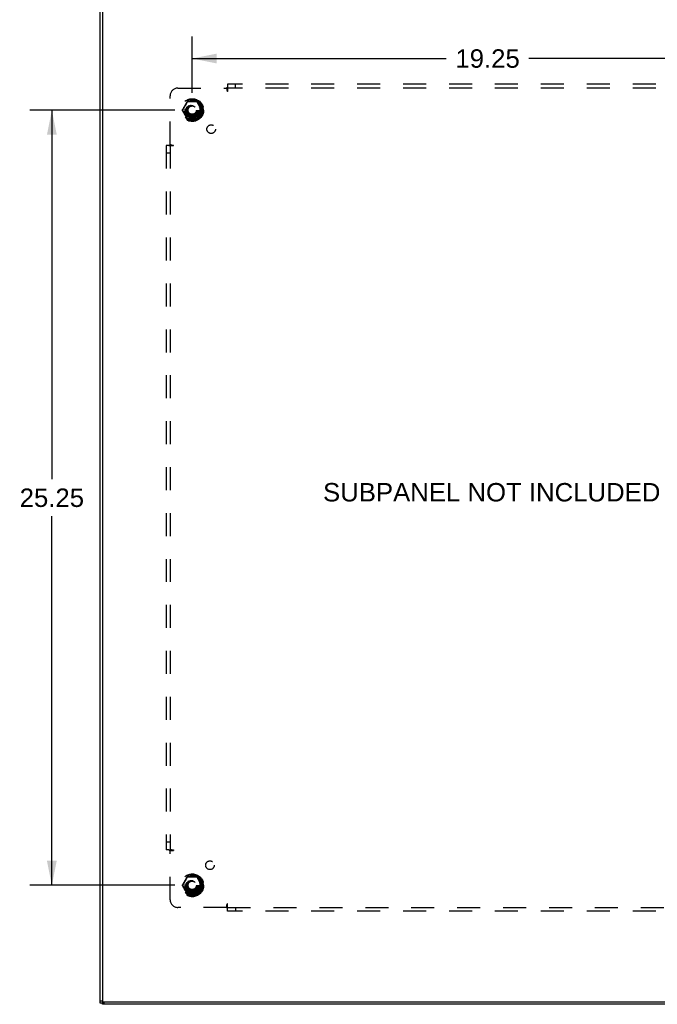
# Model space of a CAD drawing. Header units: inches. Extents: x 0 to 136, y 0 to 88.
# Tile 71 of 74: x 102 to 123, y 34 to 66. Entities that reach past the tile are written whole.
import ezdxf

# ---------------------------------------------------------------- set-up
doc = ezdxf.new("R2010")
doc.units = ezdxf.units.IN
doc.header["$LTSCALE"] = 7.48
doc.header["$MEASUREMENT"] = 0
doc.linetypes.add('HIDDEN', pattern=[0.2, 0.1, -0.1])
doc.layers.get('0').update_dxf_attribs({"linetype": 'CONTINUOUS'})
for name, color, linetype in [('02___PRT_ALL_AXES', 7, 'CONTINUOUS'), ('DEFAULT_2', 8, 'HIDDEN'), ('DIMENSIONS', 7, 'CONTINUOUS')]:
    doc.layers.add(name, color=color, linetype=linetype)
doc.styles.get("Standard").update_dxf_attribs({"font": 'arial.ttf'})
doc.dimstyles.new('DIMSTYLE_1', dxfattribs={"dimtxt": 0.6, "dimasz": 0.8, "dimexe": 0.09, "dimexo": 0.07, "dimgap": 0.0375, "dimtad": 0, "dimtih": 1, "dimtoh": 1, "dimzin": 4, "dimdsep": 46, "dimtxsty": 'Standard', "dimblk": '_FILLED', "dimblk1": '_FILLED', "dimblk2": '_FILLED', "dimcen": 0.09, "dimazin": 1, "dimtfac": 1, "dimtofl": 0, "dimtmove": 0, "dimatfit": 3, "dimldrblk": '_FILLED', "dimfxl": 0, "dimtolj": 1, "dimtzin": 4, "dimarcsym": 0})

# ---------------------------------------------------------------- blocks, each defined once
blk = doc.blocks.new('_FILLED')
at = {"color": 0, "linetype": 'ByBlock'}
blk.add_solid([(0, 0), (-1, 0.2), (-1, -0.2)], dxfattribs=at)
blk = doc.blocks.new('*D20')
at = {"layer": 'DIMENSIONS', "color": 2, "linetype": 'Continuous'}
for p, q in [((107.435, 63.411), (107.435, 65.252)), ((126.685, 63.411), (126.685, 65.252)), ((107.435, 64.532), (115.712, 64.532)), ((126.685, 64.532), (118.408, 64.532))]:
    blk.add_line(p, q, dxfattribs=at)
at = {"layer": 'DIMENSIONS', "color": 2, "linetype": 'Continuous', "xscale": 0.8, "yscale": 0.8, "zscale": 0.8, "rotation": 180}
blk.add_blockref('_FILLED', (107.435, 64.532), dxfattribs=at)
at = {"layer": 'DIMENSIONS', "color": 2, "linetype": 'Continuous', "xscale": 0.8, "yscale": 0.8, "zscale": 0.8}
blk.add_blockref('_FILLED', (126.685, 64.532), dxfattribs=at)
at = {"layer": 'DIMENSIONS', "color": 2, "linetype": 'Continuous', "insert": (117.06, 64.832), "char_height": 0.6, "width": 2.09665, "attachment_point": 2, "line_spacing_factor": 0.9}
blk.add_mtext('19.25', dxfattribs=at)
blk = doc.blocks.new('*D21')
at = {"layer": 'DIMENSIONS', "color": 2, "linetype": 'Continuous'}
for p, q in [((106.875, 62.851), (102.143, 62.851)), ((102.863, 62.851), (102.863, 50.826)), ((102.863, 37.601), (102.863, 49.626)), ((106.875, 37.601), (102.143, 37.601))]:
    blk.add_line(p, q, dxfattribs=at)
at = {"layer": 'DIMENSIONS', "color": 2, "linetype": 'Continuous', "xscale": 0.8, "yscale": 0.8, "zscale": 0.8}
for p, rotation in [((102.863, 62.851), 90), ((102.863, 37.601), 270)]:
    blk.add_blockref('_FILLED', p, dxfattribs=dict(at, rotation=rotation))
at = {"layer": 'DIMENSIONS', "color": 2, "linetype": 'Continuous', "insert": (102.863, 50.526), "char_height": 0.6, "width": 2.09665, "attachment_point": 2, "line_spacing_factor": 0.9}
blk.add_mtext('25.25', dxfattribs=at)

msp = doc.modelspace()

# ---------------------------------------------------------------- linework, layer by layer
at = {"color": 3, "linetype": 'Continuous'}
for p, q in [((104.435, 33.763), (104.435, 73.947)), ((104.51, 33.801), (104.566, 33.801))]:
    msp.add_line(p, q, dxfattribs=at)
at = {"color": 7, "linetype": 'Continuous'}
for p, q in [((104.51, 73.972), (104.51, 33.763)), ((104.51, 33.826), (104.435, 33.826)), ((104.51, 33.763), (104.435, 33.763)), ((104.51, 33.726), (104.51, 33.763)), ((129.61, 33.726), (104.51, 33.726)), ((104.57, 33.726), (104.57, 33.801)), ((104.573, 33.801), (129.548, 33.801))]:
    msp.add_line(p, q, dxfattribs=at)
msp.add_arc((104.573, 33.863), 0.0625, 180, 270, dxfattribs=at)
at = {"layer": '02___PRT_ALL_AXES', "color": 8, "linetype": 'HIDDEN'}
for centre, radius in [((107.435, 62.851), 0.372), ((107.435, 62.851), 0.356), ((107.435, 62.851), 0.334), ((107.435, 62.851), 0.25), ((107.435, 62.851), 0.183), ((108.054, 62.232), 0.141), ((108.015, 38.256), 0.141), ((107.435, 37.601), 0.372), ((107.435, 37.601), 0.356), ((107.435, 37.601), 0.334), ((107.435, 37.601), 0.25), ((107.435, 37.601), 0.183)]:
    msp.add_circle(centre, radius, dxfattribs=at)
at = {"layer": 'DEFAULT_2', "color": 8, "linetype": 'HIDDEN'}
for p, q in [((106.966, 63.569), (108.556, 63.569)), ((108.556, 63.569), (108.576, 63.457)), ((108.591, 63.694), (108.591, 63.608)), ((125.529, 63.694), (108.591, 63.694)), ((108.591, 63.608), (108.591, 63.457)), ((125.529, 63.569), (108.591, 63.569)), ((108.841, 63.569), (108.841, 63.694)), ((106.716, 61.73), (106.716, 63.319)), ((108.591, 63.457), (108.576, 63.457)), ((107.272, 63.123), (107.117, 62.856)), ((107.197, 62.975), (107.188, 62.96)), ((107.205, 62.989), (107.197, 62.975)), ((107.213, 63.003), (107.205, 62.989)), ((107.239, 63.05), (107.232, 63.037)), ((107.247, 63.064), (107.239, 63.05)), ((107.254, 63.077), (107.247, 63.064)), ((107.589, 63.128), (107.281, 63.128)), ((107.567, 63.134), (107.494, 63.134)), ((107.605, 63.096), (107.596, 63.113)), ((107.753, 62.856), (107.598, 63.123)), ((107.616, 63.076), (107.605, 63.096)), ((107.624, 63.062), (107.616, 63.076)), ((107.631, 63.049), (107.624, 63.062)), ((107.639, 63.035), (107.631, 63.049)), ((107.647, 63.021), (107.639, 63.035)), ((107.674, 62.974), (107.666, 62.988)), ((107.682, 62.96), (107.674, 62.974)), ((107.692, 62.943), (107.682, 62.96)), ((107.117, 62.846), (107.272, 62.578)), ((107.178, 62.758), (107.188, 62.742)), ((107.188, 62.742), (107.196, 62.727)), ((107.196, 62.727), (107.204, 62.714)), ((107.218, 62.659), (107.235, 62.631)), ((107.223, 62.68), (107.231, 62.666)), ((107.231, 62.666), (107.239, 62.653)), ((107.235, 62.631), (107.253, 62.6)), ((107.239, 62.653), (107.246, 62.639)), ((107.246, 62.639), (107.254, 62.625)), ((107.254, 62.625), (107.265, 62.605)), ((107.265, 62.605), (107.274, 62.588)), ((107.589, 62.573), (107.281, 62.573)), ((107.303, 62.567), (107.376, 62.567)), ((107.598, 62.578), (107.753, 62.846)), ((107.616, 62.624), (107.623, 62.638)), ((107.623, 62.638), (107.631, 62.651)), ((107.631, 62.651), (107.638, 62.665)), ((107.657, 62.699), (107.665, 62.712)), ((107.665, 62.712), (107.673, 62.726)), ((107.673, 62.726), (107.682, 62.741)), ((106.591, 61.694), (106.591, 38.757)), ((106.678, 61.694), (106.591, 61.694)), ((106.678, 61.694), (106.828, 61.694)), ((106.716, 61.73), (106.828, 61.71)), ((106.716, 61.694), (106.716, 38.757)), ((106.828, 61.694), (106.828, 61.71)), ((106.716, 61.444), (106.591, 61.444)), ((106.716, 39.007), (106.591, 39.007)), ((106.678, 38.757), (106.591, 38.757)), ((106.678, 38.757), (106.828, 38.757)), ((106.716, 38.722), (106.828, 38.741)), ((106.716, 37.132), (106.716, 38.722)), ((106.828, 38.757), (106.828, 38.741)), ((107.272, 37.873), (107.117, 37.606)), ((107.589, 37.878), (107.281, 37.878)), ((107.567, 37.884), (107.494, 37.884)), ((107.605, 37.846), (107.596, 37.863)), ((107.753, 37.606), (107.598, 37.873)), ((107.616, 37.826), (107.605, 37.846)), ((107.117, 37.596), (107.272, 37.328)), ((107.197, 37.725), (107.188, 37.71)), ((107.205, 37.739), (107.197, 37.725)), ((107.213, 37.753), (107.205, 37.739)), ((107.239, 37.8), (107.232, 37.787)), ((107.247, 37.814), (107.239, 37.8)), ((107.254, 37.827), (107.247, 37.814)), ((107.598, 37.328), (107.753, 37.596)), ((107.624, 37.812), (107.616, 37.826)), ((107.631, 37.799), (107.624, 37.812)), ((107.639, 37.785), (107.631, 37.799)), ((107.647, 37.771), (107.639, 37.785)), ((107.674, 37.724), (107.666, 37.738)), ((107.682, 37.71), (107.674, 37.724)), ((107.692, 37.693), (107.682, 37.71)), ((107.178, 37.508), (107.188, 37.492)), ((107.188, 37.492), (107.196, 37.477)), ((107.196, 37.477), (107.204, 37.464)), ((107.218, 37.409), (107.229, 37.39)), ((107.223, 37.43), (107.231, 37.416)), ((107.229, 37.39), (107.253, 37.35)), ((107.231, 37.416), (107.239, 37.403)), ((107.239, 37.403), (107.246, 37.389)), ((107.246, 37.389), (107.254, 37.375)), ((107.254, 37.375), (107.265, 37.355)), ((107.265, 37.355), (107.274, 37.338)), ((107.589, 37.323), (107.281, 37.323)), ((107.303, 37.317), (107.376, 37.317)), ((107.616, 37.374), (107.623, 37.388)), ((107.623, 37.388), (107.631, 37.401)), ((107.631, 37.401), (107.638, 37.415)), ((107.657, 37.449), (107.665, 37.462)), ((107.665, 37.462), (107.673, 37.476)), ((107.673, 37.476), (107.682, 37.491)), ((108.556, 36.882), (106.966, 36.882)), ((108.556, 36.882), (108.576, 36.994)), ((108.591, 36.994), (108.576, 36.994)), ((108.591, 36.843), (108.591, 36.994)), ((108.591, 36.882), (125.529, 36.882)), ((108.841, 36.882), (108.841, 36.757)), ((108.591, 36.757), (108.591, 36.843)), ((125.529, 36.757), (108.591, 36.757))]:
    msp.add_line(p, q, dxfattribs=at)
for points in [[(108.567, 63.581), (108.565, 63.579), (108.564, 63.578), (108.562, 63.576), (108.561, 63.575), (108.559, 63.573), (108.558, 63.572), (108.557, 63.571), (108.556, 63.569)], [(108.566, 63.555), (108.565, 63.557), (108.563, 63.559), (108.562, 63.561), (108.561, 63.563), (108.559, 63.565), (108.558, 63.567), (108.557, 63.568), (108.556, 63.569)], [(108.591, 63.529), (108.59, 63.529), (108.588, 63.53), (108.587, 63.53), (108.586, 63.531), (108.584, 63.532), (108.583, 63.533), (108.582, 63.534), (108.58, 63.535), (108.579, 63.536), (108.578, 63.538), (108.577, 63.539), (108.575, 63.541), (108.574, 63.542), (108.573, 63.544), (108.572, 63.545), (108.571, 63.547), (108.569, 63.549), (108.568, 63.551), (108.566, 63.555)], [(108.574, 63.588), (108.57, 63.584), (108.567, 63.581)], [(108.591, 63.608), (108.59, 63.606), (108.589, 63.605), (108.587, 63.603), (108.586, 63.601), (108.585, 63.6), (108.583, 63.598), (108.582, 63.596), (108.581, 63.595), (108.58, 63.594), (108.578, 63.592), (108.577, 63.591), (108.576, 63.589), (108.574, 63.588)], [(107.113, 62.861), (107.112, 62.859), (107.112, 62.857), (107.111, 62.855), (107.111, 62.853), (107.111, 62.851), (107.111, 62.849), (107.111, 62.847), (107.112, 62.845), (107.112, 62.843), (107.113, 62.841)], [(107.126, 62.882), (107.119, 62.871), (107.113, 62.861)], [(107.117, 62.856), (107.118, 62.856), (107.117, 62.857), (107.117, 62.857), (107.117, 62.858), (107.116, 62.858), (107.115, 62.859), (107.114, 62.86), (107.113, 62.861)], [(107.173, 62.934), (107.16, 62.913), (107.154, 62.902), (107.147, 62.891), (107.14, 62.88), (107.134, 62.87), (107.128, 62.86), (107.122, 62.851)], [(107.171, 62.96), (107.163, 62.947), (107.155, 62.933), (107.147, 62.919), (107.14, 62.906), (107.126, 62.882)], [(107.235, 63.071), (107.219, 63.043), (107.214, 63.034), (107.208, 63.025), (107.203, 63.016), (107.197, 63.006), (107.191, 62.995), (107.185, 62.984), (107.171, 62.96)], [(107.188, 62.96), (107.178, 62.943), (107.173, 62.934)], [(107.232, 63.037), (107.224, 63.023), (107.22, 63.016), (107.217, 63.009), (107.213, 63.003)], [(107.266, 63.124), (107.259, 63.113), (107.253, 63.102), (107.235, 63.071)], [(107.279, 63.122), (107.276, 63.118), (107.254, 63.077)], [(107.283, 63.134), (107.281, 63.134), (107.279, 63.134), (107.277, 63.133), (107.275, 63.132), (107.273, 63.132), (107.271, 63.13), (107.27, 63.129), (107.268, 63.128), (107.267, 63.126), (107.266, 63.124)], [(107.266, 63.124), (107.267, 63.124), (107.268, 63.123), (107.269, 63.123), (107.27, 63.123), (107.271, 63.123), (107.271, 63.123), (107.272, 63.123), (107.272, 63.123)], [(107.272, 63.123), (107.272, 63.123), (107.273, 63.124), (107.273, 63.124), (107.274, 63.123), (107.275, 63.123), (107.276, 63.123), (107.277, 63.122), (107.279, 63.122)], [(107.279, 63.122), (107.279, 63.123), (107.279, 63.124), (107.279, 63.125), (107.279, 63.126), (107.28, 63.127), (107.28, 63.128), (107.28, 63.128), (107.281, 63.128)], [(107.355, 63.12), (107.328, 63.121), (107.315, 63.121), (107.302, 63.121), (107.29, 63.121), (107.279, 63.122)], [(107.281, 63.128), (107.281, 63.128), (107.281, 63.129), (107.282, 63.129), (107.282, 63.13), (107.282, 63.131), (107.282, 63.132), (107.283, 63.133), (107.283, 63.134)], [(107.32, 63.134), (107.307, 63.134), (107.294, 63.134), (107.283, 63.134)], [(107.435, 63.134), (107.417, 63.134), (107.4, 63.134), (107.382, 63.134), (107.365, 63.134), (107.35, 63.134), (107.32, 63.134)], [(107.54, 63.12), (107.513, 63.12), (107.499, 63.12), (107.486, 63.119), (107.473, 63.119), (107.46, 63.119), (107.447, 63.119), (107.434, 63.119), (107.422, 63.119), (107.409, 63.119), (107.396, 63.119), (107.382, 63.119), (107.369, 63.12), (107.355, 63.12)], [(107.494, 63.134), (107.48, 63.134), (107.465, 63.134), (107.45, 63.134), (107.435, 63.134)], [(107.592, 63.122), (107.58, 63.121), (107.568, 63.121), (107.554, 63.121), (107.54, 63.12)], [(107.587, 63.134), (107.578, 63.134), (107.567, 63.134)], [(107.587, 63.134), (107.587, 63.133), (107.588, 63.132), (107.588, 63.131), (107.588, 63.13), (107.588, 63.129), (107.589, 63.129), (107.589, 63.128), (107.589, 63.128)], [(107.604, 63.124), (107.603, 63.126), (107.602, 63.128), (107.6, 63.129), (107.599, 63.13), (107.597, 63.132), (107.595, 63.132), (107.593, 63.133), (107.591, 63.134), (107.589, 63.134), (107.587, 63.134)], [(107.589, 63.128), (107.59, 63.128), (107.59, 63.128), (107.59, 63.127), (107.591, 63.126), (107.591, 63.125), (107.591, 63.124), (107.591, 63.123), (107.591, 63.122)], [(107.591, 63.122), (107.593, 63.122), (107.594, 63.123), (107.595, 63.123), (107.596, 63.123), (107.597, 63.124), (107.597, 63.124), (107.598, 63.123), (107.598, 63.123)], [(107.596, 63.113), (107.594, 63.118), (107.592, 63.122)], [(107.598, 63.123), (107.598, 63.123), (107.599, 63.123), (107.599, 63.123), (107.6, 63.123), (107.601, 63.123), (107.602, 63.123), (107.603, 63.124), (107.604, 63.124)], [(107.617, 63.102), (107.611, 63.113), (107.604, 63.124)], [(107.745, 62.881), (107.731, 62.905), (107.724, 62.918), (107.716, 62.931), (107.708, 62.945), (107.7, 62.958), (107.693, 62.971), (107.686, 62.983), (107.68, 62.994), (107.674, 63.004), (107.668, 63.014), (107.662, 63.024), (107.657, 63.033), (107.617, 63.102)], [(107.666, 62.988), (107.658, 63.001), (107.654, 63.008), (107.65, 63.015), (107.647, 63.021)], [(107.709, 62.914), (107.697, 62.934), (107.692, 62.943)], [(107.748, 62.851), (107.742, 62.86), (107.736, 62.87), (107.73, 62.881), (107.723, 62.892), (107.716, 62.903), (107.709, 62.914)], [(107.757, 62.861), (107.751, 62.871), (107.745, 62.881)], [(107.757, 62.861), (107.756, 62.86), (107.755, 62.859), (107.754, 62.858), (107.753, 62.858), (107.753, 62.857), (107.753, 62.857), (107.752, 62.856), (107.753, 62.856)], [(107.757, 62.841), (107.758, 62.843), (107.758, 62.845), (107.759, 62.847), (107.759, 62.849), (107.759, 62.851), (107.759, 62.853), (107.759, 62.855), (107.758, 62.857), (107.758, 62.859), (107.757, 62.861)], [(107.113, 62.841), (107.114, 62.842), (107.115, 62.842), (107.116, 62.843), (107.117, 62.844), (107.117, 62.844), (107.117, 62.845), (107.118, 62.845), (107.117, 62.846)], [(107.113, 62.841), (107.119, 62.831), (107.125, 62.82), (107.132, 62.809), (107.139, 62.797), (107.146, 62.784), (107.154, 62.77), (107.162, 62.757), (107.17, 62.744), (107.177, 62.731), (107.184, 62.719), (107.19, 62.708), (107.197, 62.697), (107.202, 62.687), (107.208, 62.677), (107.213, 62.668), (107.218, 62.659)], [(107.122, 62.851), (107.121, 62.852), (107.12, 62.852), (107.119, 62.853), (107.118, 62.854), (107.118, 62.854), (107.118, 62.855), (107.117, 62.855), (107.117, 62.856)], [(107.117, 62.846), (107.117, 62.846), (107.118, 62.847), (107.118, 62.847), (107.118, 62.848), (107.119, 62.848), (107.12, 62.849), (107.121, 62.85), (107.122, 62.851)], [(107.122, 62.851), (107.128, 62.841), (107.134, 62.832), (107.14, 62.821), (107.147, 62.81), (107.154, 62.798), (107.161, 62.788)], [(107.161, 62.788), (107.173, 62.767), (107.178, 62.758)], [(107.204, 62.714), (107.212, 62.7), (107.216, 62.693), (107.22, 62.687), (107.223, 62.68)], [(107.253, 62.6), (107.259, 62.589), (107.266, 62.577)], [(107.272, 62.578), (107.272, 62.578), (107.271, 62.579), (107.271, 62.579), (107.27, 62.579), (107.269, 62.578), (107.268, 62.578), (107.267, 62.578), (107.266, 62.577)], [(107.266, 62.577), (107.267, 62.575), (107.268, 62.574), (107.27, 62.572), (107.271, 62.571), (107.273, 62.57), (107.275, 62.569), (107.277, 62.568), (107.279, 62.568), (107.281, 62.567), (107.283, 62.567)], [(107.279, 62.58), (107.277, 62.579), (107.276, 62.579), (107.275, 62.578), (107.274, 62.578), (107.273, 62.578), (107.273, 62.578), (107.272, 62.578), (107.272, 62.578)], [(107.274, 62.588), (107.276, 62.584), (107.279, 62.58)], [(107.279, 62.58), (107.29, 62.58), (107.302, 62.58), (107.316, 62.581), (107.33, 62.581)], [(107.281, 62.573), (107.28, 62.573), (107.28, 62.574), (107.28, 62.574), (107.279, 62.575), (107.279, 62.576), (107.279, 62.577), (107.279, 62.578), (107.279, 62.58)], [(107.283, 62.567), (107.283, 62.569), (107.282, 62.57), (107.282, 62.571), (107.282, 62.572), (107.282, 62.572), (107.281, 62.573), (107.281, 62.573), (107.281, 62.573)], [(107.283, 62.567), (107.292, 62.567), (107.303, 62.567)], [(107.33, 62.581), (107.357, 62.582), (107.371, 62.582), (107.384, 62.582), (107.397, 62.582), (107.41, 62.582), (107.423, 62.582), (107.436, 62.582), (107.449, 62.582), (107.461, 62.582), (107.475, 62.582), (107.488, 62.582), (107.501, 62.582), (107.515, 62.582)], [(107.376, 62.567), (107.39, 62.567), (107.405, 62.567), (107.42, 62.567), (107.435, 62.567)], [(107.435, 62.567), (107.453, 62.567), (107.47, 62.567), (107.488, 62.567), (107.505, 62.567), (107.521, 62.567), (107.55, 62.567)], [(107.515, 62.582), (107.542, 62.581), (107.555, 62.581), (107.568, 62.58), (107.58, 62.58), (107.592, 62.58)], [(107.55, 62.567), (107.563, 62.567), (107.576, 62.567), (107.587, 62.567)], [(107.587, 62.567), (107.589, 62.567), (107.591, 62.568), (107.593, 62.568), (107.595, 62.569), (107.597, 62.57), (107.599, 62.571), (107.6, 62.572), (107.602, 62.574), (107.603, 62.575), (107.604, 62.577)], [(107.589, 62.573), (107.589, 62.573), (107.589, 62.573), (107.588, 62.572), (107.588, 62.572), (107.588, 62.571), (107.588, 62.57), (107.587, 62.569), (107.587, 62.567)], [(107.591, 62.58), (107.591, 62.578), (107.591, 62.577), (107.591, 62.576), (107.591, 62.575), (107.59, 62.574), (107.59, 62.574), (107.59, 62.573), (107.589, 62.573)], [(107.598, 62.578), (107.598, 62.578), (107.597, 62.578), (107.597, 62.578), (107.596, 62.578), (107.595, 62.578), (107.594, 62.579), (107.593, 62.579), (107.591, 62.58)], [(107.592, 62.58), (107.594, 62.584), (107.616, 62.624)], [(107.604, 62.577), (107.603, 62.578), (107.602, 62.578), (107.601, 62.578), (107.6, 62.579), (107.599, 62.579), (107.599, 62.579), (107.598, 62.578), (107.598, 62.578)], [(107.604, 62.577), (107.611, 62.589), (107.617, 62.6), (107.635, 62.63)], [(107.635, 62.63), (107.651, 62.658), (107.656, 62.667), (107.662, 62.676), (107.667, 62.686), (107.673, 62.696), (107.679, 62.706), (107.685, 62.717), (107.699, 62.742)], [(107.638, 62.665), (107.646, 62.678), (107.65, 62.685), (107.653, 62.692), (107.657, 62.699)], [(107.682, 62.741), (107.692, 62.758), (107.697, 62.767)], [(107.697, 62.767), (107.71, 62.788), (107.716, 62.799), (107.723, 62.81), (107.73, 62.821), (107.736, 62.832), (107.742, 62.842), (107.748, 62.851)], [(107.699, 62.742), (107.707, 62.755), (107.715, 62.769), (107.723, 62.782), (107.73, 62.796), (107.744, 62.82)], [(107.744, 62.82), (107.751, 62.831), (107.757, 62.841)], [(107.753, 62.856), (107.753, 62.855), (107.752, 62.855), (107.752, 62.854), (107.752, 62.854), (107.751, 62.853), (107.75, 62.852), (107.749, 62.852), (107.748, 62.851)], [(107.748, 62.851), (107.749, 62.85), (107.75, 62.849), (107.751, 62.848), (107.752, 62.848), (107.752, 62.847), (107.752, 62.847), (107.753, 62.846), (107.753, 62.846)], [(107.753, 62.846), (107.752, 62.845), (107.753, 62.845), (107.753, 62.844), (107.753, 62.844), (107.754, 62.843), (107.755, 62.842), (107.756, 62.842), (107.757, 62.841)], [(106.678, 61.694), (106.679, 61.696), (106.681, 61.697), (106.683, 61.698), (106.685, 61.7), (106.686, 61.701), (106.688, 61.702), (106.689, 61.704), (106.691, 61.705), (106.692, 61.706), (106.694, 61.708), (106.695, 61.709), (106.696, 61.71), (106.698, 61.711), (106.703, 61.717)], [(106.703, 61.717), (106.705, 61.719), (106.706, 61.72), (106.708, 61.722), (106.71, 61.723), (106.711, 61.725), (106.713, 61.726), (106.714, 61.728), (106.715, 61.729), (106.716, 61.73)], [(106.735, 61.718), (106.73, 61.72), (106.728, 61.721), (106.726, 61.723), (106.724, 61.724), (106.722, 61.725), (106.721, 61.726), (106.719, 61.728), (106.718, 61.729), (106.716, 61.73)], [(106.757, 61.694), (106.757, 61.696), (106.756, 61.697), (106.755, 61.699), (106.755, 61.7), (106.754, 61.701), (106.753, 61.703), (106.752, 61.704), (106.751, 61.705), (106.749, 61.707), (106.748, 61.708), (106.747, 61.709), (106.745, 61.71), (106.744, 61.712), (106.742, 61.713), (106.74, 61.714), (106.738, 61.715), (106.737, 61.716), (106.735, 61.718)], [(106.678, 38.757), (106.679, 38.756), (106.681, 38.754), (106.683, 38.753), (106.685, 38.752), (106.686, 38.75), (106.688, 38.749), (106.689, 38.748), (106.691, 38.747), (106.692, 38.745), (106.694, 38.744), (106.695, 38.743), (106.696, 38.741), (106.698, 38.74)], [(106.698, 38.74), (106.702, 38.736), (106.705, 38.733)], [(106.705, 38.733), (106.706, 38.731), (106.708, 38.73), (106.71, 38.728), (106.711, 38.727), (106.713, 38.725), (106.714, 38.724), (106.715, 38.723), (106.716, 38.722)], [(106.73, 38.731), (106.728, 38.73), (106.726, 38.729), (106.724, 38.728), (106.722, 38.726), (106.721, 38.725), (106.719, 38.724), (106.718, 38.723), (106.716, 38.722)], [(106.757, 38.757), (106.757, 38.755), (106.756, 38.754), (106.755, 38.753), (106.755, 38.751), (106.754, 38.75), (106.753, 38.749), (106.752, 38.747), (106.751, 38.746), (106.749, 38.745), (106.748, 38.743), (106.747, 38.742), (106.745, 38.741), (106.744, 38.74), (106.742, 38.739), (106.74, 38.737), (106.738, 38.736), (106.737, 38.735), (106.735, 38.734), (106.73, 38.731)], [(107.266, 37.874), (107.259, 37.863), (107.253, 37.852), (107.235, 37.821)], [(107.279, 37.872), (107.276, 37.868), (107.254, 37.827)], [(107.283, 37.884), (107.281, 37.884), (107.279, 37.884), (107.277, 37.883), (107.275, 37.882), (107.273, 37.882), (107.271, 37.88), (107.27, 37.879), (107.268, 37.878), (107.267, 37.876), (107.266, 37.874)], [(107.266, 37.874), (107.267, 37.874), (107.268, 37.873), (107.269, 37.873), (107.27, 37.873), (107.271, 37.873), (107.271, 37.873), (107.272, 37.873), (107.272, 37.873)], [(107.272, 37.873), (107.272, 37.873), (107.273, 37.874), (107.273, 37.874), (107.274, 37.873), (107.275, 37.873), (107.276, 37.873), (107.277, 37.872), (107.279, 37.872)], [(107.279, 37.872), (107.279, 37.873), (107.279, 37.874), (107.279, 37.875), (107.279, 37.876), (107.28, 37.877), (107.28, 37.878), (107.28, 37.878), (107.281, 37.878)], [(107.355, 37.87), (107.328, 37.871), (107.315, 37.871), (107.302, 37.871), (107.29, 37.871), (107.279, 37.872)], [(107.281, 37.878), (107.281, 37.878), (107.281, 37.879), (107.282, 37.879), (107.282, 37.88), (107.282, 37.881), (107.282, 37.882), (107.283, 37.883), (107.283, 37.884)], [(107.32, 37.884), (107.307, 37.884), (107.294, 37.884), (107.283, 37.884)], [(107.435, 37.884), (107.417, 37.884), (107.4, 37.884), (107.382, 37.884), (107.365, 37.884), (107.35, 37.884), (107.32, 37.884)], [(107.54, 37.87), (107.513, 37.87), (107.499, 37.87), (107.486, 37.869), (107.473, 37.869), (107.46, 37.869), (107.447, 37.869), (107.434, 37.869), (107.422, 37.869), (107.409, 37.869), (107.396, 37.869), (107.382, 37.869), (107.369, 37.87), (107.355, 37.87)], [(107.494, 37.884), (107.48, 37.884), (107.465, 37.884), (107.45, 37.884), (107.435, 37.884)], [(107.592, 37.872), (107.58, 37.871), (107.568, 37.871), (107.554, 37.871), (107.54, 37.87)], [(107.587, 37.884), (107.578, 37.884), (107.567, 37.884)], [(107.604, 37.874), (107.603, 37.876), (107.602, 37.878), (107.6, 37.879), (107.599, 37.88), (107.597, 37.882), (107.595, 37.882), (107.593, 37.883), (107.591, 37.884), (107.589, 37.884), (107.587, 37.884)], [(107.587, 37.884), (107.587, 37.883), (107.588, 37.882), (107.588, 37.881), (107.588, 37.88), (107.588, 37.879), (107.589, 37.879), (107.589, 37.878), (107.589, 37.878)], [(107.589, 37.878), (107.59, 37.878), (107.59, 37.878), (107.59, 37.877), (107.591, 37.876), (107.591, 37.875), (107.591, 37.874), (107.591, 37.873), (107.591, 37.872)], [(107.591, 37.872), (107.593, 37.872), (107.594, 37.873), (107.595, 37.873), (107.596, 37.873), (107.597, 37.874), (107.597, 37.874), (107.598, 37.873), (107.598, 37.873)], [(107.596, 37.863), (107.594, 37.868), (107.592, 37.872)], [(107.598, 37.873), (107.598, 37.873), (107.599, 37.873), (107.599, 37.873), (107.6, 37.873), (107.601, 37.873), (107.602, 37.873), (107.603, 37.874), (107.604, 37.874)], [(107.617, 37.852), (107.611, 37.863), (107.604, 37.874)], [(107.745, 37.631), (107.731, 37.655), (107.724, 37.668), (107.716, 37.681), (107.708, 37.695), (107.7, 37.708), (107.693, 37.721), (107.686, 37.733), (107.68, 37.744), (107.674, 37.754), (107.668, 37.764), (107.662, 37.774), (107.657, 37.783), (107.617, 37.852)], [(107.113, 37.611), (107.112, 37.609), (107.112, 37.607), (107.111, 37.605), (107.111, 37.603), (107.111, 37.601), (107.111, 37.599), (107.111, 37.597), (107.112, 37.595), (107.112, 37.593), (107.113, 37.591)], [(107.126, 37.632), (107.119, 37.621), (107.113, 37.611)], [(107.117, 37.606), (107.118, 37.606), (107.117, 37.607), (107.117, 37.607), (107.117, 37.608), (107.116, 37.608), (107.115, 37.609), (107.114, 37.61), (107.113, 37.611)], [(107.113, 37.591), (107.114, 37.592), (107.115, 37.592), (107.116, 37.593), (107.117, 37.594), (107.117, 37.594), (107.117, 37.595), (107.118, 37.595), (107.117, 37.596)], [(107.113, 37.591), (107.119, 37.581), (107.125, 37.57), (107.132, 37.559), (107.139, 37.547), (107.146, 37.534), (107.154, 37.52), (107.162, 37.507), (107.17, 37.494), (107.177, 37.481), (107.184, 37.469), (107.19, 37.458), (107.197, 37.447), (107.202, 37.437), (107.208, 37.427), (107.213, 37.418), (107.218, 37.409)], [(107.122, 37.601), (107.121, 37.602), (107.12, 37.602), (107.119, 37.603), (107.118, 37.604), (107.118, 37.604), (107.118, 37.605), (107.117, 37.605), (107.117, 37.606)], [(107.117, 37.596), (107.117, 37.596), (107.118, 37.597), (107.118, 37.597), (107.118, 37.598), (107.119, 37.598), (107.12, 37.599), (107.121, 37.6), (107.122, 37.601)], [(107.173, 37.684), (107.16, 37.663), (107.154, 37.652), (107.147, 37.641), (107.14, 37.63), (107.134, 37.62), (107.128, 37.61), (107.122, 37.601)], [(107.122, 37.601), (107.128, 37.591), (107.134, 37.582), (107.14, 37.571), (107.147, 37.56), (107.154, 37.548), (107.161, 37.538)], [(107.171, 37.71), (107.163, 37.697), (107.155, 37.683), (107.147, 37.669), (107.14, 37.656), (107.126, 37.632)], [(107.161, 37.538), (107.173, 37.517), (107.178, 37.508)], [(107.235, 37.821), (107.219, 37.793), (107.214, 37.784), (107.208, 37.775), (107.203, 37.766), (107.197, 37.756), (107.191, 37.745), (107.185, 37.734), (107.171, 37.71)], [(107.188, 37.71), (107.178, 37.693), (107.173, 37.684)], [(107.232, 37.787), (107.224, 37.773), (107.22, 37.766), (107.217, 37.759), (107.213, 37.753)], [(107.666, 37.738), (107.658, 37.751), (107.654, 37.758), (107.65, 37.765), (107.647, 37.771)], [(107.709, 37.664), (107.697, 37.684), (107.692, 37.693)], [(107.697, 37.517), (107.71, 37.538), (107.716, 37.549), (107.723, 37.56), (107.73, 37.571), (107.736, 37.582), (107.742, 37.592), (107.748, 37.601)], [(107.699, 37.492), (107.707, 37.505), (107.715, 37.519), (107.723, 37.532), (107.73, 37.546), (107.744, 37.57)], [(107.748, 37.601), (107.742, 37.61), (107.736, 37.62), (107.73, 37.631), (107.723, 37.642), (107.716, 37.653), (107.709, 37.664)], [(107.744, 37.57), (107.751, 37.581), (107.757, 37.591)], [(107.757, 37.611), (107.751, 37.621), (107.745, 37.631)], [(107.753, 37.606), (107.753, 37.605), (107.752, 37.605), (107.752, 37.604), (107.752, 37.604), (107.751, 37.603), (107.75, 37.602), (107.749, 37.602), (107.748, 37.601)], [(107.748, 37.601), (107.749, 37.6), (107.75, 37.599), (107.751, 37.598), (107.752, 37.598), (107.752, 37.597), (107.752, 37.597), (107.753, 37.596), (107.753, 37.596)], [(107.757, 37.611), (107.756, 37.61), (107.755, 37.609), (107.754, 37.608), (107.753, 37.608), (107.753, 37.607), (107.753, 37.607), (107.752, 37.606), (107.753, 37.606)], [(107.753, 37.596), (107.752, 37.595), (107.753, 37.595), (107.753, 37.594), (107.753, 37.594), (107.754, 37.593), (107.755, 37.592), (107.756, 37.592), (107.757, 37.591)], [(107.757, 37.591), (107.758, 37.593), (107.758, 37.595), (107.759, 37.597), (107.759, 37.599), (107.759, 37.601), (107.759, 37.603), (107.759, 37.605), (107.758, 37.607), (107.758, 37.609), (107.757, 37.611)], [(107.204, 37.464), (107.212, 37.45), (107.216, 37.443), (107.22, 37.437), (107.223, 37.43)], [(107.253, 37.35), (107.259, 37.339), (107.266, 37.327)], [(107.272, 37.328), (107.272, 37.328), (107.271, 37.329), (107.271, 37.329), (107.27, 37.329), (107.269, 37.328), (107.268, 37.328), (107.267, 37.328), (107.266, 37.327)], [(107.266, 37.327), (107.267, 37.325), (107.268, 37.324), (107.27, 37.322), (107.271, 37.321), (107.273, 37.32), (107.275, 37.319), (107.277, 37.318), (107.279, 37.318), (107.281, 37.317), (107.283, 37.317)], [(107.279, 37.33), (107.277, 37.329), (107.276, 37.329), (107.275, 37.328), (107.274, 37.328), (107.273, 37.328), (107.273, 37.328), (107.272, 37.328), (107.272, 37.328)], [(107.274, 37.338), (107.276, 37.334), (107.279, 37.33)], [(107.279, 37.33), (107.29, 37.33), (107.302, 37.33), (107.316, 37.331), (107.33, 37.331)], [(107.281, 37.323), (107.28, 37.323), (107.28, 37.324), (107.28, 37.324), (107.279, 37.325), (107.279, 37.326), (107.279, 37.327), (107.279, 37.328), (107.279, 37.33)], [(107.283, 37.317), (107.283, 37.319), (107.282, 37.32), (107.282, 37.321), (107.282, 37.322), (107.282, 37.322), (107.281, 37.323), (107.281, 37.323), (107.281, 37.323)], [(107.283, 37.317), (107.292, 37.317), (107.303, 37.317)], [(107.33, 37.331), (107.357, 37.332), (107.371, 37.332), (107.384, 37.332), (107.397, 37.332), (107.41, 37.332), (107.423, 37.332), (107.436, 37.332), (107.449, 37.332), (107.461, 37.332), (107.475, 37.332), (107.488, 37.332), (107.501, 37.332), (107.515, 37.332)], [(107.376, 37.317), (107.39, 37.317), (107.405, 37.317), (107.42, 37.317), (107.435, 37.317)], [(107.435, 37.317), (107.453, 37.317), (107.47, 37.317), (107.488, 37.317), (107.505, 37.317), (107.521, 37.317), (107.55, 37.317)], [(107.515, 37.332), (107.542, 37.331), (107.555, 37.331), (107.568, 37.33), (107.58, 37.33), (107.592, 37.33)], [(107.55, 37.317), (107.563, 37.317), (107.576, 37.317), (107.587, 37.317)], [(107.587, 37.317), (107.589, 37.317), (107.591, 37.318), (107.593, 37.318), (107.595, 37.319), (107.597, 37.32), (107.599, 37.321), (107.6, 37.322), (107.602, 37.324), (107.603, 37.325), (107.604, 37.327)], [(107.589, 37.323), (107.589, 37.323), (107.589, 37.323), (107.588, 37.322), (107.588, 37.322), (107.588, 37.321), (107.588, 37.32), (107.587, 37.319), (107.587, 37.317)], [(107.591, 37.33), (107.591, 37.328), (107.591, 37.327), (107.591, 37.326), (107.591, 37.325), (107.59, 37.324), (107.59, 37.324), (107.59, 37.323), (107.589, 37.323)], [(107.598, 37.328), (107.598, 37.328), (107.597, 37.328), (107.597, 37.328), (107.596, 37.328), (107.595, 37.328), (107.594, 37.329), (107.593, 37.329), (107.591, 37.33)], [(107.592, 37.33), (107.594, 37.334), (107.616, 37.374)], [(107.604, 37.327), (107.603, 37.328), (107.602, 37.328), (107.601, 37.328), (107.6, 37.329), (107.599, 37.329), (107.599, 37.329), (107.598, 37.328), (107.598, 37.328)], [(107.604, 37.327), (107.611, 37.339), (107.617, 37.35), (107.635, 37.38)], [(107.635, 37.38), (107.651, 37.408), (107.656, 37.417), (107.662, 37.426), (107.667, 37.436), (107.673, 37.446), (107.679, 37.456), (107.685, 37.467), (107.699, 37.492)], [(107.638, 37.415), (107.646, 37.428), (107.65, 37.435), (107.653, 37.442), (107.657, 37.449)], [(107.682, 37.491), (107.692, 37.508), (107.697, 37.517)], [(108.568, 36.9), (108.566, 36.896), (108.565, 36.894), (108.563, 36.892), (108.562, 36.89), (108.561, 36.888), (108.559, 36.886), (108.558, 36.885), (108.557, 36.883), (108.556, 36.882)], [(108.569, 36.869), (108.567, 36.87), (108.565, 36.872), (108.564, 36.874), (108.562, 36.875), (108.561, 36.877), (108.559, 36.878), (108.558, 36.88), (108.557, 36.881), (108.556, 36.882)], [(108.591, 36.923), (108.59, 36.922), (108.588, 36.922), (108.587, 36.921), (108.586, 36.92), (108.584, 36.919), (108.583, 36.919), (108.582, 36.918), (108.58, 36.916), (108.579, 36.915), (108.578, 36.914), (108.577, 36.912), (108.575, 36.911), (108.574, 36.909), (108.573, 36.908), (108.572, 36.906), (108.571, 36.904), (108.569, 36.902), (108.568, 36.9)], [(108.591, 36.843), (108.59, 36.845), (108.589, 36.847), (108.587, 36.849), (108.586, 36.85), (108.585, 36.852), (108.583, 36.853), (108.582, 36.855), (108.581, 36.856), (108.58, 36.858), (108.578, 36.859), (108.577, 36.861), (108.576, 36.862), (108.574, 36.863), (108.569, 36.869)]]:
    msp.add_lwpolyline(points, dxfattribs=at)
for centre, radius in [((107.435, 62.851), 0.318), ((107.435, 62.851), 0.264), ((107.435, 62.851), 0.256), ((107.435, 62.851), 0.228), ((107.435, 62.851), 0.204), ((107.435, 62.851), 0.183), ((107.435, 62.851), 0.183), ((107.435, 62.851), 0.166), ((107.435, 62.851), 0.153), ((107.435, 62.851), 0.136), ((107.435, 37.601), 0.318), ((107.435, 37.601), 0.264), ((107.435, 37.601), 0.256), ((107.435, 37.601), 0.228), ((107.435, 37.601), 0.204), ((107.435, 37.601), 0.183), ((107.435, 37.601), 0.183), ((107.435, 37.601), 0.166), ((107.435, 37.601), 0.153), ((107.435, 37.601), 0.136)]:
    msp.add_circle(centre, radius, dxfattribs=at)
for centre, radius, start, end in [((106.966, 63.319), 0.25, 90, 180), ((107.281, 63.118), 0.01, 90.0124, 149.9892), ((107.589, 63.118), 0.01, 30.012, 89.9887), ((107.126, 62.851), 0.01, 150.0127, 209.9883), ((107.281, 62.583), 0.01, 210.012, 269.9887), ((107.589, 62.583), 0.01, 270.0124, 329.9892), ((107.744, 62.851), 0.01, 330.0127, 29.9883), ((107.281, 37.868), 0.01, 90.0124, 149.9892), ((107.589, 37.868), 0.01, 30.012, 89.9887), ((107.126, 37.601), 0.01, 150.0127, 209.9883), ((107.744, 37.601), 0.01, 330.0127, 29.9883), ((107.281, 37.333), 0.01, 210.012, 269.9887), ((107.589, 37.333), 0.01, 270.0124, 329.9892), ((106.966, 37.132), 0.25, 180, 270)]:
    msp.add_arc(centre, radius, start, end, dxfattribs=at)

# ---------------------------------------------------------------- texts
at = {"layer": 'DIMENSIONS', "color": 2, "linetype": 'Continuous', "insert": (117.194, 50.705), "char_height": 0.6, "width": 10.97175, "attachment_point": 2, "line_spacing_factor": 0.9}
msp.add_mtext('SUBPANEL NOT INCLUDED', dxfattribs=at)

# ---------------------------------------------------------------- dimensions: what is measured, and where the dimension line sits
at = {"layer": 'DIMENSIONS', "color": 2, "linetype": 'Continuous'}
dim = msp.add_linear_dim(base=(126.685, 64.532), p1=(107.435, 63.341), p2=(126.685, 63.341), dimstyle='DIMSTYLE_1', dxfattribs=at)
dim.commit()
dim.dimension.update_dxf_attribs({"geometry": '*D20', "text_midpoint": (117.088, 64.529), "dimtype": 160})
dim = msp.add_linear_dim(base=(102.863, 37.601), p1=(106.945, 62.851), p2=(106.945, 37.601), angle=270, dimstyle='DIMSTYLE_1', dxfattribs=at)
dim.commit()
dim.dimension.update_dxf_attribs({"geometry": '*D21', "text_midpoint": (102.857, 50.222), "dimtype": 160})

doc.saveas('drawing.dxf')
